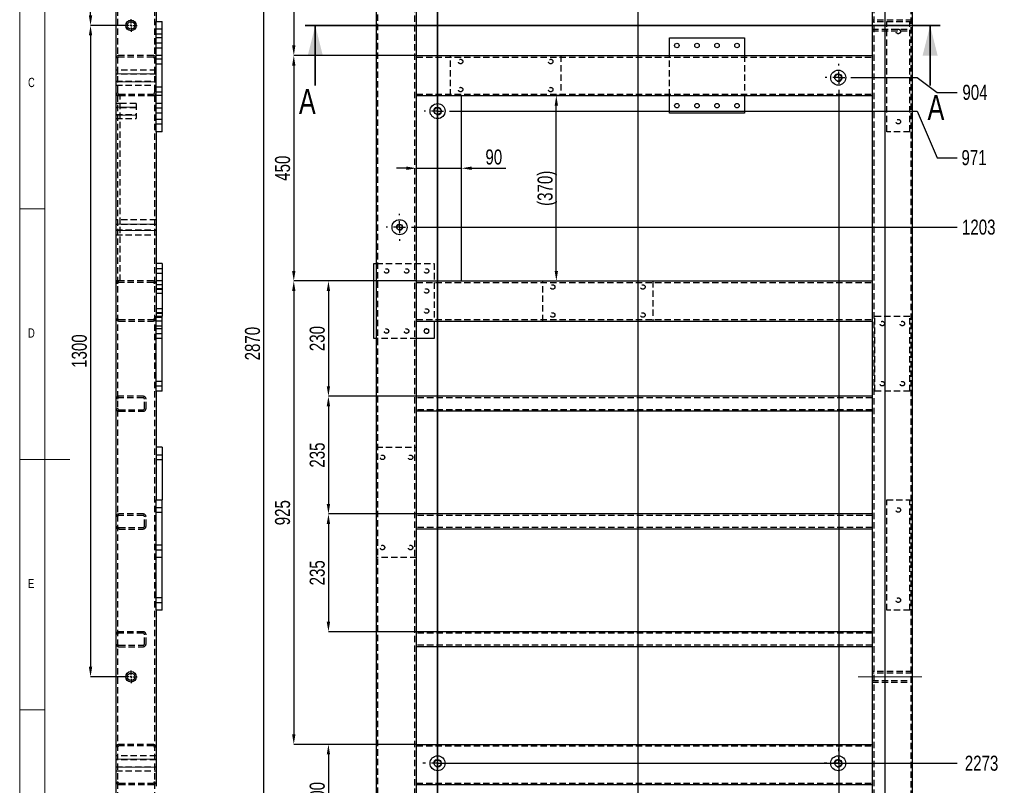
# Model space of a CAD drawing. Header units: millimetres. Extents: x 5 to 589, y 5 to 415.
# Tile 6 of 18: x 5 to 202, y 145 to 298. Entities that reach past the tile are written whole.
import ezdxf

# ---------------------------------------------------------------- set-up
doc = ezdxf.new("R2010")
doc.units = ezdxf.units.MM
doc.header["$PDSIZE"] = -1
doc.linetypes.add('CENTERX2', pattern=[20.32, 12.7, -2.54, 2.54, -2.54])
doc.linetypes.add('HIDDEN', pattern=[1.905, 1.27, -0.635])
for name, color, linetype in [('COTES', 1, 'Continuous'), ('NOTES', 6, 'Continuous'), ('TRAIT-FINS', 9, 'Continuous'), ('TRAIT-MIXTES', 3, 'CENTERX2'), ('TRAIT-TIRET', 2, 'HIDDEN')]:
    doc.layers.add(name, color=color, linetype=linetype)
doc.layers.add('TRAIT-FORT', color=4, linetype='Continuous', lineweight=25)
doc.styles.add('SLDTEXTSTYLE0', font='TXT', dxfattribs={"width": 0.75})
doc.dimstyles.new('SLDDIMSTYLE1', dxfattribs={"dimtxt": 3, "dimasz": 2, "dimexe": 0, "dimexo": 0.0625, "dimgap": 0.75, "dimtad": 0, "dimtih": 1, "dimtoh": 1, "dimdec": 0, "dimlfac": 10, "dimrnd": 1e-09, "dimzin": 12, "dimdsep": 46, "dimtxsty": 'SLDTEXTSTYLE0', "dimsah": 1, "dimcen": 0.09, "dimadec": 0, "dimazin": 3, "dimtfac": 1, "dimtdec": 0, "dimtofl": 0, "dimtmove": 0, "dimatfit": 3, "dimfxl": 1, "dimfrac": 2, "dimtolj": 1, "dimtzin": 12, "dimarcsym": 0})
doc.dimstyles.new('SLDDIMSTYLE2', dxfattribs={"dimtxt": 3, "dimasz": 2, "dimexe": 0, "dimexo": 0.0625, "dimgap": 0.75, "dimtad": 1, "dimdec": 0, "dimlfac": 10, "dimrnd": 1e-09, "dimzin": 12, "dimdsep": 46, "dimtxsty": 'SLDTEXTSTYLE0', "dimsah": 1, "dimcen": 0.09, "dimadec": 0, "dimazin": 3, "dimtfac": 1, "dimtdec": 0, "dimtofl": 0, "dimtmove": 0, "dimatfit": 3, "dimfxl": 1, "dimfrac": 2, "dimtolj": 1, "dimtzin": 12, "dimarcsym": 0})
doc.dimstyles.new('SLDDIMSTYLE3', dxfattribs={"dimtxt": 3, "dimasz": 2, "dimexe": 0, "dimexo": 0.0625, "dimgap": 0.75, "dimtad": 1, "dimdec": 0, "dimlfac": 10, "dimrnd": 1e-09, "dimzin": 12, "dimdsep": 46, "dimtxsty": 'SLDTEXTSTYLE0', "dimsah": 1, "dimcen": 0.09, "dimadec": 0, "dimazin": 3, "dimtfac": 1, "dimtdec": 0, "dimtmove": 0, "dimatfit": 0, "dimfxl": 1, "dimfrac": 2, "dimtolj": 1, "dimtzin": 12, "dimarcsym": 0})

# ---------------------------------------------------------------- blocks, each defined once
blk = doc.blocks.new('_D_3')
at = {"layer": 'COTES', "color": 0, "lineweight": -2, "transparency": 16777216}
for p, q in [((171.39, 286.2), (184.19, 286.2)), ((184.19, 286.2), (188.19, 283.25)), ((188.19, 283.25), (192.19, 283.25))]:
    blk.add_line(p, q, dxfattribs=at)
at = {"layer": 'Defpoints', "color": 0, "transparency": 16777216}
for p in [(183.23, 376.62), (171.32, 286.2), (192.19, 283.25)]:
    blk.add_point(p, dxfattribs=at)
at = {"layer": 'COTES', "color": 0, "transparency": 16777216, "insert": (195.75, 283.25), "char_height": 3, "attachment_point": 5, "style": 'SLDTEXTSTYLE0'}
blk.add_mtext('\\A1;904', dxfattribs=at)
blk = doc.blocks.new('_D_4')
at = {"layer": 'COTES', "color": 0, "lineweight": -2, "transparency": 16777216}
for p, q in [((91.21, 279.53), (184.19, 279.53)), ((184.19, 279.53), (188.19, 270.22)), ((188.19, 270.22), (192.19, 270.22))]:
    blk.add_line(p, q, dxfattribs=at)
at = {"layer": 'Defpoints', "color": 0, "transparency": 16777216}
for p in [(183.23, 376.62), (91.14, 279.53), (192.19, 270.22)]:
    blk.add_point(p, dxfattribs=at)
at = {"layer": 'COTES', "color": 0, "transparency": 16777216, "insert": (195.56, 270.22), "char_height": 3, "attachment_point": 5, "style": 'SLDTEXTSTYLE0'}
blk.add_mtext('\\A1;971', dxfattribs=at)
blk = doc.blocks.new('_D_5')
at = {"layer": 'COTES', "color": 0, "lineweight": -2, "transparency": 16777216}
blk.add_line((83.62, 256.35), (192.19, 256.35), dxfattribs=at)
at = {"layer": 'Defpoints', "color": 0, "transparency": 16777216}
for p in [(183.23, 376.62), (83.55, 256.35), (192.19, 256.35)]:
    blk.add_point(p, dxfattribs=at)
at = {"layer": 'COTES', "color": 0, "transparency": 16777216, "insert": (196.5, 256.35), "char_height": 3, "attachment_point": 5, "style": 'SLDTEXTSTYLE0'}
blk.add_mtext('\\A1;1203', dxfattribs=at)
blk = doc.blocks.new('_D_6')
at = {"layer": 'COTES', "color": 0, "lineweight": -2, "transparency": 16777216}
blk.add_line((88.51, 149.36), (192.19, 149.36), dxfattribs=at)
at = {"layer": 'Defpoints', "color": 0, "transparency": 16777216}
for p in [(183.23, 376.62), (88.44, 149.36), (192.19, 149.36)]:
    blk.add_point(p, dxfattribs=at)
at = {"layer": 'COTES', "color": 0, "transparency": 16777216, "insert": (197.06, 149.36), "char_height": 3, "attachment_point": 5, "style": 'SLDTEXTSTYLE0'}
blk.add_mtext('\\A1;2273', dxfattribs=at)
blk = doc.blocks.new('_D_7')
at = {"layer": 'COTES', "color": 0, "lineweight": -2, "transparency": 16777216}
blk.add_line((88.74, 112.55), (192.19, 112.55), dxfattribs=at)
at = {"layer": 'Defpoints', "color": 0, "transparency": 16777216}
for p in [(183.23, 376.62), (88.68, 112.55), (192.19, 112.55)]:
    blk.add_point(p, dxfattribs=at)
at = {"layer": 'COTES', "color": 0, "transparency": 16777216, "insert": (196.69, 112.55), "char_height": 3, "attachment_point": 5, "style": 'SLDTEXTSTYLE0'}
blk.add_mtext('\\A1;2641', dxfattribs=at)
blk = doc.blocks.new('_D_8')
at = {"layer": 'COTES', "color": 0, "lineweight": -2, "transparency": 16777216}
blk.add_line((95.22, 107.22), (192.19, 107.22), dxfattribs=at)
at = {"layer": 'Defpoints', "color": 0, "transparency": 16777216}
for p in [(183.23, 376.62), (95.16, 107.22), (192.19, 107.22)]:
    blk.add_point(p, dxfattribs=at)
at = {"layer": 'COTES', "color": 0, "transparency": 16777216, "insert": (197.06, 107.22), "char_height": 3, "attachment_point": 5, "style": 'SLDTEXTSTYLE0'}
blk.add_mtext('\\A1;2694', dxfattribs=at)
blk = doc.blocks.new('_D_9')
at = {"layer": 'COTES', "color": 0, "lineweight": -2, "transparency": 16777216}
blk.add_line((183.29, 89.62), (192.19, 89.62), dxfattribs=at)
at = {"layer": 'Defpoints', "color": 0, "transparency": 16777216}
for p in [(183.23, 376.62), (183.23, 89.62), (192.19, 89.62)]:
    blk.add_point(p, dxfattribs=at)
at = {"layer": 'COTES', "color": 0, "transparency": 16777216, "insert": (196.87, 89.62), "char_height": 3, "attachment_point": 5, "style": 'SLDTEXTSTYLE0'}
blk.add_mtext('\\A1;2870', dxfattribs=at)
blk = doc.blocks.new('_D_12')
at = {"layer": 'COTES', "color": 0, "lineweight": -2, "transparency": 16777216}
for p, q in [((88.44, 276.76), (88.44, 89.71)), ((88.44, 89.71), (92.4, 85.71)), ((92.4, 85.71), (92.4, 81.71))]:
    blk.add_line(p, q, dxfattribs=at)
at = {"layer": 'Defpoints', "color": 0, "transparency": 16777216}
for p in [(88.44, 276.83), (76.23, 89.62), (92.4, 81.71)]:
    blk.add_point(p, dxfattribs=at)
at = {"layer": 'COTES', "color": 0, "transparency": 16777216, "insert": (92.4, 78.34), "char_height": 3, "attachment_point": 5, "rotation": 90, "style": 'SLDTEXTSTYLE0'}
blk.add_mtext('\\A1;122', dxfattribs=at)
blk = doc.blocks.new('_D_14')
at = {"layer": 'COTES', "color": 0, "lineweight": -2, "transparency": 16777216}
for p, q in [((128.43, 353.92), (128.43, 89.71)), ((128.43, 89.71), (133.99, 85.71)), ((133.99, 85.71), (133.99, 81.71))]:
    blk.add_line(p, q, dxfattribs=at)
at = {"layer": 'Defpoints', "color": 0, "transparency": 16777216}
for p in [(128.43, 353.98), (76.23, 89.62), (133.99, 81.71)]:
    blk.add_point(p, dxfattribs=at)
at = {"layer": 'COTES', "color": 0, "transparency": 16777216, "insert": (133.99, 77.96), "char_height": 3, "attachment_point": 5, "rotation": 90, "style": 'SLDTEXTSTYLE0'}
blk.add_mtext('\\A1;522', dxfattribs=at)
blk = doc.blocks.new('_D_15')
at = {"layer": 'COTES', "color": 0, "lineweight": -2, "transparency": 16777216}
blk.add_line((168.57, 283.38), (168.57, 81.71), dxfattribs=at)
at = {"layer": 'Defpoints', "color": 0, "transparency": 16777216}
for p in [(168.57, 283.45), (76.23, 89.62), (168.57, 81.71)]:
    blk.add_point(p, dxfattribs=at)
at = {"layer": 'COTES', "color": 0, "transparency": 16777216, "insert": (168.57, 77.96), "char_height": 3, "attachment_point": 5, "rotation": 90, "style": 'SLDTEXTSTYLE0'}
blk.add_mtext('\\A1;923', dxfattribs=at)
blk = doc.blocks.new('_D_16')
at = {"layer": 'COTES', "color": 0, "lineweight": -2, "transparency": 16777216}
blk.add_line((177.75, 350.18), (177.75, 81.71), dxfattribs=at)
at = {"layer": 'Defpoints', "color": 0, "transparency": 16777216}
for p in [(177.75, 350.24), (76.23, 89.62), (177.75, 81.71)]:
    blk.add_point(p, dxfattribs=at)
at = {"layer": 'COTES', "color": 0, "transparency": 16777216, "insert": (177.75, 77.77), "char_height": 3, "attachment_point": 5, "rotation": 90, "style": 'SLDTEXTSTYLE0'}
blk.add_mtext('\\A1;1015', dxfattribs=at)
blk = doc.blocks.new('_D_20')
at = {"layer": 'COTES', "color": 0, "lineweight": -2, "transparency": 16777216}
for p, q in [((76.17, 376.62), (53.73, 376.62)), ((53.73, 91.62), (53.73, 374.62)), ((76.17, 89.62), (53.73, 89.62))]:
    blk.add_line(p, q, dxfattribs=at)
at = {"layer": 'COTES', "color": 0, "transparency": 16777216}
for points in [[(53.4, 374.62), (54.06, 374.62), (53.73, 376.62)], [(53.4, 91.62), (54.06, 91.62), (53.73, 89.62)]]:
    blk.add_solid(points, dxfattribs=at)
at = {"layer": 'Defpoints', "color": 0, "transparency": 16777216}
for p in [(53.73, 376.62), (76.23, 376.62), (76.23, 89.62)]:
    blk.add_point(p, dxfattribs=at)
at = {"layer": 'COTES', "color": 0, "transparency": 16777216, "insert": (49.98, 233.12), "char_height": 3, "attachment_point": 2, "rotation": 90, "style": 'SLDTEXTSTYLE0'}
blk.add_mtext('\\A1;2870', dxfattribs=at)
blk = doc.blocks.new('_D_21')
at = {"layer": 'COTES', "color": 0, "lineweight": -2, "transparency": 16777216}
for p, q in [((76.17, 376.62), (59.73, 376.62)), ((59.73, 374.62), (59.73, 292.62)), ((84.17, 290.62), (59.73, 290.62))]:
    blk.add_line(p, q, dxfattribs=at)
at = {"layer": 'COTES', "color": 0, "transparency": 16777216}
for points in [[(59.4, 374.62), (60.06, 374.62), (59.73, 376.62)], [(59.4, 292.62), (60.06, 292.62), (59.73, 290.62)]]:
    blk.add_solid(points, dxfattribs=at)
at = {"layer": 'Defpoints', "color": 0, "transparency": 16777216}
for p in [(76.23, 376.62), (59.73, 290.62), (84.23, 290.62)]:
    blk.add_point(p, dxfattribs=at)
at = {"layer": 'COTES', "color": 0, "transparency": 16777216, "insert": (55.98, 333.62), "char_height": 3, "attachment_point": 2, "rotation": 90, "style": 'SLDTEXTSTYLE0'}
blk.add_mtext('\\A1;860', dxfattribs=at)
blk = doc.blocks.new('_D_25')
at = {"layer": 'COTES', "color": 0, "lineweight": -2, "transparency": 16777216}
for p, q in [((84.17, 222.62), (66.65, 222.62)), ((66.65, 220.62), (66.65, 201.12)), ((84.17, 199.12), (66.65, 199.12))]:
    blk.add_line(p, q, dxfattribs=at)
at = {"layer": 'COTES', "color": 0, "transparency": 16777216}
for points in [[(66.31, 220.62), (66.98, 220.62), (66.65, 222.62)], [(66.31, 201.12), (66.98, 201.12), (66.65, 199.12)]]:
    blk.add_solid(points, dxfattribs=at)
at = {"layer": 'Defpoints', "color": 0, "transparency": 16777216}
for p in [(84.23, 222.62), (66.65, 199.12), (84.23, 199.12)]:
    blk.add_point(p, dxfattribs=at)
at = {"layer": 'COTES', "color": 0, "transparency": 16777216, "insert": (62.9, 210.87), "char_height": 3, "attachment_point": 2, "rotation": 90, "style": 'SLDTEXTSTYLE0'}
blk.add_mtext('\\A1;235', dxfattribs=at)
blk = doc.blocks.new('_D_26')
at = {"layer": 'COTES', "color": 0, "lineweight": -2, "transparency": 16777216}
for p, q in [((84.17, 153.12), (66.65, 153.12)), ((66.65, 151.12), (66.65, 135.12)), ((84.17, 133.12), (66.65, 133.12))]:
    blk.add_line(p, q, dxfattribs=at)
at = {"layer": 'COTES', "color": 0, "transparency": 16777216}
for points in [[(66.31, 151.12), (66.98, 151.12), (66.65, 153.12)], [(66.31, 135.12), (66.98, 135.12), (66.65, 133.12)]]:
    blk.add_solid(points, dxfattribs=at)
at = {"layer": 'Defpoints', "color": 0, "transparency": 16777216}
for p in [(84.23, 153.12), (66.65, 133.12), (84.23, 133.12)]:
    blk.add_point(p, dxfattribs=at)
at = {"layer": 'COTES', "color": 0, "transparency": 16777216, "insert": (62.9, 143.12), "char_height": 3, "attachment_point": 2, "rotation": 90, "style": 'SLDTEXTSTYLE0'}
blk.add_mtext('\\A1;200', dxfattribs=at)
blk = doc.blocks.new('_D_30')
at = {"layer": 'COTES', "color": 0, "lineweight": -2, "transparency": 16777216}
for p, q in [((112.97, 282.62), (112.15, 282.62)), ((112.15, 247.62), (112.15, 280.62)), ((93.29, 245.62), (112.15, 245.62))]:
    blk.add_line(p, q, dxfattribs=at)
at = {"layer": 'COTES', "color": 0, "transparency": 16777216}
for points in [[(111.82, 280.62), (112.49, 280.62), (112.15, 282.62)], [(111.82, 247.62), (112.49, 247.62), (112.15, 245.62)]]:
    blk.add_solid(points, dxfattribs=at)
at = {"layer": 'Defpoints', "color": 0, "transparency": 16777216}
for p in [(112.15, 282.62), (113.03, 282.62), (93.23, 245.62)]:
    blk.add_point(p, dxfattribs=at)
at = {"layer": 'COTES', "color": 0, "transparency": 16777216, "insert": (108.4, 264.12), "char_height": 3, "attachment_point": 2, "rotation": 90, "style": 'SLDTEXTSTYLE0'}
blk.add_mtext('\\A1;(370)', dxfattribs=at)
blk = doc.blocks.new('_D_33')
at = {"layer": 'COTES', "color": 0, "lineweight": -2, "transparency": 16777216}
for p, q in [((82.23, 268.12), (80.23, 268.12)), ((84.23, 245.68), (84.23, 268.12)), ((84.23, 268.12), (93.23, 268.12)), ((93.23, 245.68), (93.23, 268.12)), ((95.23, 268.12), (102.1, 268.12))]:
    blk.add_line(p, q, dxfattribs=at)
at = {"layer": 'COTES', "color": 0, "transparency": 16777216}
for points in [[(82.23, 268.45), (82.23, 267.78), (84.23, 268.12)], [(95.23, 268.45), (95.23, 267.78), (93.23, 268.12)]]:
    blk.add_solid(points, dxfattribs=at)
at = {"layer": 'Defpoints', "color": 0, "transparency": 16777216}
for p in [(93.23, 268.12), (84.23, 245.62), (93.23, 245.62)]:
    blk.add_point(p, dxfattribs=at)
at = {"layer": 'COTES', "color": 0, "transparency": 16777216, "insert": (99.67, 271.87), "char_height": 3, "attachment_point": 2, "style": 'SLDTEXTSTYLE0'}
blk.add_mtext('\\A1;90', dxfattribs=at)
blk = doc.blocks.new('_D_35')
at = {"layer": 'COTES', "color": 0, "lineweight": -2, "transparency": 16777216}
for p, q in [((84.17, 290.62), (59.73, 290.62)), ((59.73, 288.62), (59.73, 247.62)), ((84.17, 245.62), (59.73, 245.62))]:
    blk.add_line(p, q, dxfattribs=at)
at = {"layer": 'COTES', "color": 0, "transparency": 16777216}
for points in [[(59.4, 288.62), (60.06, 288.62), (59.73, 290.62)], [(59.4, 247.62), (60.06, 247.62), (59.73, 245.62)]]:
    blk.add_solid(points, dxfattribs=at)
at = {"layer": 'Defpoints', "color": 0, "transparency": 16777216}
for p in [(84.23, 290.62), (59.73, 245.62), (84.23, 245.62)]:
    blk.add_point(p, dxfattribs=at)
at = {"layer": 'COTES', "color": 0, "transparency": 16777216, "insert": (55.98, 268.12), "char_height": 3, "attachment_point": 2, "rotation": 90, "style": 'SLDTEXTSTYLE0'}
blk.add_mtext('\\A1;450', dxfattribs=at)
blk = doc.blocks.new('_D_36')
at = {"layer": 'COTES', "color": 0, "lineweight": -2, "transparency": 16777216}
for p, q in [((84.17, 245.62), (59.73, 245.62)), ((59.73, 243.62), (59.73, 155.12)), ((84.17, 153.12), (59.73, 153.12))]:
    blk.add_line(p, q, dxfattribs=at)
at = {"layer": 'COTES', "color": 0, "transparency": 16777216}
for points in [[(59.4, 243.62), (60.06, 243.62), (59.73, 245.62)], [(59.4, 155.12), (60.06, 155.12), (59.73, 153.12)]]:
    blk.add_solid(points, dxfattribs=at)
at = {"layer": 'Defpoints', "color": 0, "transparency": 16777216}
for p in [(84.23, 245.62), (59.73, 153.12), (84.23, 153.12)]:
    blk.add_point(p, dxfattribs=at)
at = {"layer": 'COTES', "color": 0, "transparency": 16777216, "insert": (55.98, 199.37), "char_height": 3, "attachment_point": 2, "rotation": 90, "style": 'SLDTEXTSTYLE0'}
blk.add_mtext('\\A1;925', dxfattribs=at)
blk = doc.blocks.new('_D_37')
at = {"layer": 'COTES', "color": 0, "lineweight": -2, "transparency": 16777216}
for p, q in [((84.17, 245.62), (66.65, 245.62)), ((66.65, 243.62), (66.65, 224.62)), ((84.17, 222.62), (66.65, 222.62))]:
    blk.add_line(p, q, dxfattribs=at)
at = {"layer": 'COTES', "color": 0, "transparency": 16777216}
for points in [[(66.31, 243.62), (66.98, 243.62), (66.65, 245.62)], [(66.31, 224.62), (66.98, 224.62), (66.65, 222.62)]]:
    blk.add_solid(points, dxfattribs=at)
at = {"layer": 'Defpoints', "color": 0, "transparency": 16777216}
for p in [(84.23, 245.62), (66.65, 222.62), (84.23, 222.62)]:
    blk.add_point(p, dxfattribs=at)
at = {"layer": 'COTES', "color": 0, "transparency": 16777216, "insert": (62.9, 234.12), "char_height": 3, "attachment_point": 2, "rotation": 90, "style": 'SLDTEXTSTYLE0'}
blk.add_mtext('\\A1;230', dxfattribs=at)
blk = doc.blocks.new('_D_38')
at = {"layer": 'COTES', "color": 0, "lineweight": -2, "transparency": 16777216}
for p, q in [((84.17, 199.12), (66.65, 199.12)), ((66.65, 197.12), (66.65, 177.62)), ((84.17, 175.62), (66.65, 175.62))]:
    blk.add_line(p, q, dxfattribs=at)
at = {"layer": 'COTES', "color": 0, "transparency": 16777216}
for points in [[(66.31, 197.12), (66.98, 197.12), (66.65, 199.12)], [(66.31, 177.62), (66.98, 177.62), (66.65, 175.62)]]:
    blk.add_solid(points, dxfattribs=at)
at = {"layer": 'Defpoints', "color": 0, "transparency": 16777216}
for p in [(84.23, 199.12), (66.65, 175.62), (84.23, 175.62)]:
    blk.add_point(p, dxfattribs=at)
at = {"layer": 'COTES', "color": 0, "transparency": 16777216, "insert": (62.9, 187.37), "char_height": 3, "attachment_point": 2, "rotation": 90, "style": 'SLDTEXTSTYLE0'}
blk.add_mtext('\\A1;235', dxfattribs=at)
blk = doc.blocks.new('SW_CENTERMARKSYMBOL_2')
at = {"layer": 'TRAIT-MIXTES', "color": 0}
for p, q in [((0, 2.4), (0, 2.75)), ((-2.4, 0), (-2.75, 0)), ((0, 0), (-1.2, 0)), ((0, 0), (0, 1.2)), ((0, 0), (0, -1.2)), ((0, 0), (1.2, 0)), ((2.4, 0), (2.75, 0)), ((0, -2.4), (0, -2.75))]:
    blk.add_line(p, q, dxfattribs=at)
blk = doc.blocks.new('SW_CENTERMARKSYMBOL_3')
at = {"layer": 'TRAIT-MIXTES', "color": 0}
for p, q in [((0, 2.4), (0, 2.7)), ((-2.4, 0), (-2.7, 0)), ((0, 0), (-1.2, 0)), ((0, 0), (0, 1.2)), ((0, 0), (0, -1.2)), ((0, 0), (1.2, 0)), ((2.4, 0), (2.7, 0)), ((0, -2.4), (0, -2.7))]:
    blk.add_line(p, q, dxfattribs=at)
blk = doc.blocks.new('SW_CENTERMARKSYMBOL_4')
at = {"layer": 'TRAIT-MIXTES', "color": 0}
for p, q in [((0, 2.4), (0, 2.95)), ((-2.4, 0), (-2.95, 0)), ((0, 0), (-1.2, 0)), ((0, 0), (0, 1.2)), ((0, 0), (0, -1.2)), ((0, 0), (1.2, 0)), ((2.4, 0), (2.95, 0)), ((0, -2.4), (0, -2.95))]:
    blk.add_line(p, q, dxfattribs=at)
blk = doc.blocks.new('SW_CENTERMARKSYMBOL_5')
at = {"layer": 'TRAIT-MIXTES', "color": 0}
for p, q in [((0, 2.4), (0, 2.95)), ((-2.4, 0), (-2.95, 0)), ((0, 0), (-1.2, 0)), ((0, 0), (0, 1.2)), ((0, 0), (0, -1.2)), ((0, 0), (1.2, 0)), ((2.4, 0), (2.95, 0)), ((0, -2.4), (0, -2.95))]:
    blk.add_line(p, q, dxfattribs=at)
blk = doc.blocks.new('SW_CENTERMARKSYMBOL_8')
at = {"layer": 'TRAIT-MIXTES', "color": 0}
for p, q in [((0, 2.4), (0, 2.7)), ((-2.4, 0), (-2.7, 0)), ((0, 0), (-1.2, 0)), ((0, 0), (0, 1.2)), ((0, 0), (0, -1.2)), ((0, 0), (1.2, 0)), ((2.4, 0), (2.7, 0)), ((0, -2.4), (0, -2.7))]:
    blk.add_line(p, q, dxfattribs=at)
blk = doc.blocks.new('_D_39')
at = {"layer": 'COTES', "color": 0, "lineweight": -2, "transparency": 16777216}
for p, q in [((24.77, 376.62), (19.14, 376.62)), ((19.14, 298.62), (19.14, 374.62)), ((25.92, 296.62), (19.14, 296.62))]:
    blk.add_line(p, q, dxfattribs=at)
at = {"layer": 'COTES', "color": 0, "transparency": 16777216}
for points in [[(18.81, 374.62), (19.48, 374.62), (19.14, 376.62)], [(18.81, 298.62), (19.48, 298.62), (19.14, 296.62)]]:
    blk.add_solid(points, dxfattribs=at)
at = {"layer": 'Defpoints', "color": 0, "transparency": 16777216}
for p in [(19.14, 376.62), (24.83, 376.62), (25.98, 296.62)]:
    blk.add_point(p, dxfattribs=at)
at = {"layer": 'COTES', "color": 0, "transparency": 16777216, "insert": (15.39, 336.62), "char_height": 3, "attachment_point": 2, "rotation": 90, "style": 'SLDTEXTSTYLE0'}
blk.add_mtext('\\A1;800', dxfattribs=at)
blk = doc.blocks.new('_D_41')
at = {"layer": 'COTES', "color": 0, "lineweight": -2, "transparency": 16777216}
for p, q in [((25.92, 296.62), (19.14, 296.62)), ((19.14, 294.62), (19.14, 168.62)), ((25.92, 166.62), (19.14, 166.62))]:
    blk.add_line(p, q, dxfattribs=at)
at = {"layer": 'COTES', "color": 0, "transparency": 16777216}
for points in [[(18.81, 294.62), (19.48, 294.62), (19.14, 296.62)], [(18.81, 168.62), (19.48, 168.62), (19.14, 166.62)]]:
    blk.add_solid(points, dxfattribs=at)
at = {"layer": 'Defpoints', "color": 0, "transparency": 16777216}
for p in [(25.98, 296.62), (19.14, 166.62), (25.98, 166.62)]:
    blk.add_point(p, dxfattribs=at)
at = {"layer": 'COTES', "color": 0, "transparency": 16777216, "insert": (15.39, 231.62), "char_height": 3, "attachment_point": 2, "rotation": 90, "style": 'SLDTEXTSTYLE0'}
blk.add_mtext('\\A1;1300', dxfattribs=at)
blk = doc.blocks.new('SW_CENTERMARKSYMBOL_9')
at = {"layer": 'TRAIT-MIXTES', "color": 0}
for p, q in [((-0.4, 0), (-1.25, 0)), ((0, 0), (-0.2, 0)), ((0, 0.4), (0, 1.25)), ((0, 0), (0, 0.2)), ((0, 0), (0, -0.2)), ((0, 0), (0.2, 0)), ((0.4, 0), (1.25, 0)), ((0, -0.4), (0, -1.25))]:
    blk.add_line(p, q, dxfattribs=at)
blk = doc.blocks.new('SW_CENTERMARKSYMBOL_10')
at = {"layer": 'TRAIT-MIXTES', "color": 0}
for p, q in [((-0.4, 0), (-1.25, 0)), ((0, 0), (-0.2, 0)), ((0, 0.4), (0, 1.25)), ((0, 0), (0, 0.2)), ((0, 0), (0, -0.2)), ((0, 0), (0.2, 0)), ((0.4, 0), (1.25, 0)), ((0, -0.4), (0, -1.25))]:
    blk.add_line(p, q, dxfattribs=at)

msp = doc.modelspace()

# ---------------------------------------------------------------- linework, layer by layer
at = {"lineweight": 18}
for p, q in [((5, 415), (5, 5)), ((10, 410), (10, 10)), ((10, 260), (5, 260)), ((5, 210), (15, 210)), ((10, 160), (5, 160))]:
    msp.add_line(p, q, dxfattribs=at)
at = {"lineweight": 35}
for p, q in [((88.44, 393.35), (88.44, 67.59)), ((188.79, 296.62), (62.02, 296.62)), ((64.02, 284.62), (64.02, 296.62)), ((186.79, 284.62), (186.79, 296.62))]:
    msp.add_line(p, q, dxfattribs=at)
for points in [[(64.02, 296.62), (62.52, 290.62), (65.52, 290.62)], [(186.79, 296.62), (185.29, 290.62), (188.29, 290.62)]]:
    msp.add_solid(points, dxfattribs=at)
at = {"layer": 'TRAIT-FINS', "lineweight": 18}
for p, q in [((24.23, 286.99), (32.23, 286.99)), ((24.23, 285.4), (32.23, 285.4)), ((24.23, 280.32), (28.23, 280.32)), ((24.23, 278.73), (28.23, 278.73)), ((24.23, 256.98), (32.23, 256.98)), ((24.23, 255.71), (32.23, 255.71)), ((33.43, 248.12), (32.23, 248.12)), ((33.43, 248.12), (32.23, 248.12)), ((33.43, 248.12), (32.23, 248.12)), ((33.43, 247.12), (32.23, 247.12)), ((33.43, 247.12), (32.23, 247.12)), ((33.43, 247.12), (32.23, 247.12)), ((33.43, 244.12), (32.23, 244.12)), ((33.43, 243.12), (32.23, 243.12)), ((33.43, 240.12), (32.23, 240.12)), ((33.43, 239.12), (32.23, 239.12)), ((33.43, 236.12), (32.23, 236.12)), ((33.43, 236.12), (32.23, 236.12)), ((33.43, 236.12), (32.23, 236.12)), ((33.43, 235.12), (32.23, 235.12)), ((33.43, 235.12), (32.23, 235.12)), ((33.43, 235.12), (32.23, 235.12)), ((24.23, 150.15), (32.23, 150.15)), ((24.23, 150.15), (32.23, 150.15)), ((24.23, 148.56), (32.23, 148.56)), ((24.23, 148.56), (32.23, 148.56))]:
    msp.add_line(p, q, dxfattribs=at)
for centre, radius in [((168.44, 286.2), 0.794), ((88.44, 279.53), 0.794), ((80.85, 256.35), 0.635), ((86.23, 235.62), 0.5), ((88.44, 149.36), 0.794), ((168.44, 149.36), 0.794)]:
    msp.add_arc(centre, radius, 255, 195, dxfattribs=at)
at = {"layer": 'TRAIT-FORT', "lineweight": 25}
for p, q in [((24.23, 376.02), (24.23, 90.22)), ((76.23, 89.62), (76.23, 376.62)), ((183.23, 376.62), (183.23, 89.62)), ((32.23, 319.12), (32.23, 297.42)), ((84.23, 290.62), (84.23, 308.12)), ((175.23, 308.12), (175.23, 290.62)), ((32.23, 275.42), (32.23, 297.42)), ((32.23, 297.42), (33.43, 297.42)), ((33.43, 275.42), (33.43, 297.42)), ((134.73, 290.62), (134.73, 294.12)), ((134.73, 294.12), (149.73, 294.12)), ((149.73, 294.12), (149.73, 290.62)), ((84.23, 290.62), (175.23, 290.62)), ((84.23, 290.02), (84.23, 290.62)), ((84.23, 283.22), (84.23, 290.02)), ((175.23, 290.62), (175.23, 290.02)), ((175.23, 290.02), (175.23, 283.22)), ((84.23, 282.62), (84.23, 283.22)), ((175.23, 283.22), (175.23, 282.62)), ((84.23, 245.62), (84.23, 282.62)), ((84.23, 282.62), (93.23, 282.62)), ((93.23, 282.62), (175.23, 282.62)), ((93.23, 245.62), (93.23, 282.62)), ((134.73, 279.12), (134.73, 282.62)), ((149.73, 282.62), (149.73, 279.12)), ((175.23, 282.62), (175.23, 245.62)), ((149.73, 279.12), (134.73, 279.12)), ((33.43, 275.42), (32.23, 275.42)), ((32.23, 275.42), (32.23, 238.62)), ((33.43, 249.12), (32.23, 249.12)), ((33.43, 249.12), (33.43, 245.62)), ((75.73, 234.12), (75.73, 249.12)), ((75.73, 249.12), (76.23, 249.12)), ((33.43, 245.62), (32.23, 245.62)), ((33.43, 245.62), (33.43, 238.62)), ((84.23, 245.62), (93.23, 245.62)), ((84.23, 245.02), (84.23, 245.62)), ((84.23, 238.22), (84.23, 245.02)), ((93.23, 245.62), (175.23, 245.62)), ((175.23, 245.62), (175.23, 245.02)), ((175.23, 245.02), (175.23, 238.22)), ((32.23, 238.62), (33.43, 238.62)), ((32.23, 223.62), (32.23, 238.62)), ((33.43, 223.62), (33.43, 238.62)), ((84.23, 237.62), (84.23, 238.22)), ((175.23, 238.22), (175.23, 237.62)), ((84.23, 237.62), (175.23, 237.62)), ((84.23, 222.62), (84.23, 237.62)), ((87.73, 237.62), (87.73, 234.12)), ((175.23, 237.62), (175.23, 222.62)), ((76.23, 234.12), (75.73, 234.12)), ((87.73, 234.12), (84.23, 234.12)), ((33.43, 223.62), (32.23, 223.62)), ((32.23, 223.62), (32.23, 201.92)), ((175.23, 222.62), (84.23, 222.62)), ((84.23, 222.02), (84.23, 222.62)), ((175.23, 222.62), (175.23, 222.02)), ((84.23, 220.22), (84.23, 222.02)), ((84.23, 219.62), (84.23, 220.22)), ((175.23, 222.02), (175.23, 220.22)), ((175.23, 220.22), (175.23, 219.62)), ((175.23, 219.62), (84.23, 219.62)), ((84.23, 199.12), (84.23, 219.62)), ((175.23, 219.62), (175.23, 199.12)), ((33.43, 212.42), (32.23, 212.42)), ((33.43, 212.42), (33.43, 201.92)), ((32.23, 179.92), (32.23, 201.92)), ((32.23, 201.92), (33.43, 201.92)), ((33.43, 179.92), (33.43, 201.92)), ((175.23, 199.12), (84.23, 199.12)), ((84.23, 198.52), (84.23, 199.12)), ((175.23, 199.12), (175.23, 198.52)), ((84.23, 196.72), (84.23, 198.52)), ((84.23, 196.12), (84.23, 196.72)), ((175.23, 198.52), (175.23, 196.72)), ((175.23, 196.72), (175.23, 196.12)), ((175.23, 196.12), (84.23, 196.12)), ((84.23, 175.62), (84.23, 196.12)), ((175.23, 196.12), (175.23, 175.62)), ((33.43, 179.92), (32.23, 179.92)), ((32.23, 179.92), (32.23, 144.82)), ((175.23, 175.62), (84.23, 175.62)), ((84.23, 175.02), (84.23, 175.62)), ((84.23, 173.22), (84.23, 175.02)), ((175.23, 175.62), (175.23, 175.02)), ((175.23, 175.02), (175.23, 173.22)), ((84.23, 172.62), (84.23, 173.22)), ((175.23, 173.22), (175.23, 172.62)), ((175.23, 172.62), (84.23, 172.62)), ((84.23, 153.12), (84.23, 172.62)), ((175.23, 172.62), (175.23, 153.12)), ((84.23, 153.12), (175.23, 153.12)), ((84.23, 152.52), (84.23, 153.12)), ((84.23, 145.72), (84.23, 152.52)), ((175.23, 153.12), (175.23, 152.52)), ((175.23, 152.52), (175.23, 145.72)), ((84.23, 145.12), (84.23, 145.72)), ((175.23, 145.72), (175.23, 145.12)), ((84.23, 145.12), (175.23, 145.12)), ((84.23, 133.12), (84.23, 145.12)), ((175.23, 145.12), (175.23, 133.12))]:
    msp.add_line(p, q, dxfattribs=at)
for centre, radius in [((27.23, 296.62), 1.05), ((27.23, 296.62), 0.75), ((136.23, 292.62), 0.45), ((140.23, 292.62), 0.45), ((144.23, 292.62), 0.45), ((148.23, 292.62), 0.45), ((168.44, 286.2), 1.5), ((168.44, 286.2), 0.675), ((88.44, 279.53), 1.5), ((88.44, 279.53), 0.675), ((136.23, 280.62), 0.45), ((140.23, 280.62), 0.45), ((144.23, 280.62), 0.45), ((148.23, 280.62), 0.45), ((80.85, 256.35), 1.5), ((80.85, 256.35), 0.536), ((86.23, 235.62), 0.45), ((27.23, 166.62), 1.05), ((27.23, 166.62), 0.75), ((88.44, 149.36), 1.5), ((88.44, 149.36), 0.675), ((168.44, 149.36), 1.5), ((168.44, 149.36), 0.675)]:
    msp.add_circle(centre, radius, dxfattribs=at)
at = {"layer": 'TRAIT-MIXTES', "lineweight": 18}
msp.add_line((172.44, 166.62), (186.33, 166.62), dxfattribs=at)
at = {"layer": 'TRAIT-TIRET'}
for p, q in [((24.53, 376.02), (24.53, 90.22)), ((31.93, 376.02), (31.93, 90.22)), ((76.53, 89.92), (76.53, 376.32)), ((182.93, 376.32), (182.93, 89.92)), ((83.93, 97.32), (83.93, 368.92)), ((175.53, 368.92), (175.53, 97.32)), ((183.23, 297.67), (175.23, 297.67)), ((175.53, 297.67), (175.23, 297.67)), ((183.23, 297.37), (175.23, 297.37)), ((178.13, 297.42), (182.73, 297.42)), ((178.13, 275.42), (178.13, 297.42)), ((182.73, 275.42), (182.73, 297.42)), ((183.23, 297.67), (182.93, 297.67)), ((183.23, 297.67), (183.23, 296.62)), ((33.43, 295.87), (32.23, 295.87)), ((32.23, 294.97), (33.43, 294.97)), ((175.23, 295.87), (183.23, 295.87)), ((175.23, 295.57), (183.23, 295.57)), ((175.23, 295.57), (175.53, 295.57)), ((182.93, 295.57), (183.23, 295.57)), ((183.23, 296.62), (183.23, 295.57)), ((33.43, 294.12), (32.23, 294.12)), ((33.43, 293.07), (32.23, 293.07)), ((32.23, 292.17), (33.43, 292.17)), ((31.63, 290.62), (24.83, 290.62)), ((31.63, 290.32), (24.83, 290.32)), ((33.43, 290.62), (32.23, 290.62)), ((33.43, 289.87), (32.23, 289.87)), ((84.23, 290.32), (175.23, 290.32)), ((91.03, 282.62), (91.03, 290.62)), ((113.03, 290.62), (113.03, 282.62)), ((134.73, 282.62), (134.73, 290.62)), ((149.73, 290.62), (149.73, 282.62)), ((32.23, 287.7), (24.23, 287.7)), ((24.53, 287.7), (24.23, 287.7)), ((32.23, 287.7), (31.93, 287.7)), ((32.23, 288.97), (33.43, 288.97)), ((32.23, 286.87), (24.23, 286.87)), ((24.23, 285.52), (32.23, 285.52)), ((24.23, 284.7), (32.23, 284.7)), ((24.23, 284.7), (24.53, 284.7)), ((31.93, 284.7), (32.23, 284.7)), ((33.43, 284.27), (32.23, 284.27)), ((32.23, 283.37), (33.43, 283.37)), ((24.83, 282.62), (24.23, 282.62)), ((24.83, 282.92), (31.63, 282.92)), ((24.83, 282.62), (31.63, 282.62)), ((25.03, 245.62), (25.03, 282.62)), ((33.43, 282.62), (32.23, 282.62)), ((84.23, 282.92), (175.23, 282.92)), ((28.23, 281.03), (24.23, 281.03)), ((25.03, 281.03), (24.23, 281.03)), ((28.23, 280.2), (24.23, 280.2)), ((28.23, 281.03), (28.23, 278.03)), ((33.43, 281.07), (32.23, 281.07)), ((32.23, 280.17), (33.43, 280.17)), ((24.23, 278.85), (28.23, 278.85)), ((24.23, 278.03), (28.23, 278.03)), ((24.23, 278.03), (25.03, 278.03)), ((33.43, 279.12), (32.23, 279.12)), ((33.43, 277.87), (32.23, 277.87)), ((32.23, 276.97), (33.43, 276.97)), ((182.73, 275.42), (178.13, 275.42)), ((32.23, 257.85), (24.23, 257.85)), ((24.53, 257.85), (24.23, 257.85)), ((32.23, 257.85), (31.93, 257.85)), ((32.23, 256.89), (24.23, 256.89)), ((24.23, 255.81), (32.23, 255.81)), ((24.23, 254.85), (32.23, 254.85)), ((24.23, 254.85), (24.53, 254.85)), ((31.93, 254.85), (32.23, 254.85)), ((33.43, 248.07), (32.23, 248.07)), ((76.23, 249.12), (87.73, 249.12)), ((87.73, 249.12), (87.73, 237.62)), ((32.23, 247.17), (33.43, 247.17)), ((24.83, 245.62), (24.23, 245.62)), ((31.63, 245.62), (24.83, 245.62)), ((31.63, 245.32), (24.83, 245.32)), ((33.43, 244.87), (32.23, 244.87)), ((33.43, 244.07), (32.23, 244.07)), ((32.23, 243.97), (33.43, 243.97)), ((84.23, 245.32), (175.23, 245.32)), ((109.43, 237.62), (109.43, 245.62)), ((131.43, 245.62), (131.43, 237.62)), ((32.23, 243.17), (33.43, 243.17)), ((33.43, 240.07), (32.23, 240.07)), ((24.83, 237.92), (31.63, 237.92)), ((33.43, 239.27), (32.23, 239.27)), ((32.23, 239.17), (33.43, 239.17)), ((32.23, 238.37), (33.43, 238.37)), ((84.23, 237.92), (175.23, 237.92)), ((175.73, 223.62), (175.73, 238.62)), ((175.73, 238.62), (182.73, 238.62)), ((182.73, 223.62), (182.73, 238.62)), ((24.83, 237.62), (31.63, 237.62)), ((33.43, 237.62), (32.23, 237.62)), ((33.43, 237.57), (32.23, 237.57)), ((32.23, 236.67), (33.43, 236.67)), ((33.43, 236.07), (32.23, 236.07)), ((32.23, 235.17), (33.43, 235.17)), ((33.43, 234.12), (32.23, 234.12)), ((84.23, 234.12), (76.23, 234.12)), ((33.43, 225.57), (32.23, 225.57)), ((32.23, 224.67), (33.43, 224.67)), ((29.63, 222.62), (24.83, 222.62)), ((29.63, 222.32), (24.83, 222.32)), ((175.23, 222.32), (84.23, 222.32)), ((182.73, 223.62), (175.73, 223.62)), ((29.93, 220.22), (29.93, 222.02)), ((30.23, 220.22), (30.23, 222.02)), ((24.83, 219.92), (29.63, 219.92)), ((24.83, 219.62), (29.63, 219.62)), ((175.23, 219.92), (84.23, 219.92)), ((76.23, 212.42), (84.23, 212.42)), ((33.43, 210.87), (32.23, 210.87)), ((32.23, 209.97), (33.43, 209.97)), ((178.13, 201.92), (182.73, 201.92)), ((178.13, 179.92), (178.13, 201.92)), ((182.73, 179.92), (182.73, 201.92)), ((29.63, 199.12), (24.83, 199.12)), ((29.63, 198.82), (24.83, 198.82)), ((33.43, 200.37), (32.23, 200.37)), ((32.23, 199.47), (33.43, 199.47)), ((175.23, 198.82), (84.23, 198.82)), ((29.93, 196.72), (29.93, 198.52)), ((30.23, 196.72), (30.23, 198.52)), ((24.83, 196.42), (29.63, 196.42)), ((24.83, 196.12), (29.63, 196.12)), ((175.23, 196.42), (84.23, 196.42)), ((33.43, 192.87), (32.23, 192.87)), ((32.23, 191.97), (33.43, 191.97)), ((33.43, 190.42), (32.23, 190.42)), ((84.23, 190.42), (76.23, 190.42)), ((33.43, 182.37), (32.23, 182.37)), ((32.23, 181.47), (33.43, 181.47)), ((182.73, 179.92), (178.13, 179.92)), ((29.63, 175.62), (24.83, 175.62)), ((29.63, 175.32), (24.83, 175.32)), ((29.93, 173.22), (29.93, 175.02)), ((30.23, 173.22), (30.23, 175.02)), ((175.23, 175.32), (84.23, 175.32)), ((24.83, 172.92), (29.63, 172.92)), ((24.83, 172.62), (29.63, 172.62)), ((175.23, 172.92), (84.23, 172.92)), ((183.23, 167.67), (175.23, 167.67)), ((175.53, 167.67), (175.23, 167.67)), ((183.23, 167.37), (175.23, 167.37)), ((183.23, 167.67), (182.93, 167.67)), ((183.23, 167.67), (183.23, 166.62)), ((175.23, 165.87), (183.23, 165.87)), ((175.23, 165.57), (183.23, 165.57)), ((175.23, 165.57), (175.53, 165.57)), ((182.93, 165.57), (183.23, 165.57)), ((183.23, 166.62), (183.23, 165.57)), ((31.63, 153.12), (24.83, 153.12)), ((31.63, 152.82), (24.83, 152.82)), ((84.23, 152.82), (175.23, 152.82)), ((32.23, 150.86), (24.23, 150.86)), ((24.53, 150.86), (24.23, 150.86)), ((32.23, 150.03), (24.23, 150.03)), ((32.23, 150.86), (31.93, 150.86)), ((24.23, 148.68), (32.23, 148.68)), ((24.23, 147.86), (32.23, 147.86)), ((24.23, 147.86), (24.53, 147.86)), ((31.93, 147.86), (32.23, 147.86)), ((24.83, 145.42), (31.63, 145.42)), ((24.83, 145.12), (31.63, 145.12)), ((84.23, 145.42), (175.23, 145.42))]:
    msp.add_line(p, q, dxfattribs=at)
for centre in [(180.43, 295.42), (93.03, 289.42), (111.03, 289.42), (93.03, 283.82), (111.03, 283.82), (180.43, 277.42), (78.23, 247.62), (82.23, 247.62), (86.23, 247.62), (86.23, 243.62), (111.43, 244.42), (129.43, 244.42), (86.23, 239.62), (111.43, 238.82), (129.43, 238.82), (78.23, 235.62), (82.23, 235.62), (177.23, 237.12), (181.23, 237.12), (177.23, 225.12), (181.23, 225.12), (77.43, 210.42), (83.03, 210.42), (180.43, 199.92), (77.43, 192.42), (83.03, 192.42), (180.43, 181.92)]:
    msp.add_circle(centre, 0.45, dxfattribs=at)
for centre, radius, start, end in [((24.83, 290.02), 0.6, 90, 180), ((24.83, 290.02), 0.3, 90, 180), ((31.63, 290.02), 0.6, 0, 90), ((31.63, 290.02), 0.3, 0, 90), ((24.83, 283.22), 0.6, 180, 270), ((24.83, 283.22), 0.3, 180, 270), ((31.63, 283.22), 0.6, 270, 0), ((31.63, 283.22), 0.3, 270, 0), ((24.83, 245.02), 0.6, 90, 180), ((24.83, 245.02), 0.3, 90, 180), ((31.63, 245.02), 0.6, 0, 90), ((31.63, 245.02), 0.3, 0, 90), ((24.83, 238.22), 0.6, 180, 270), ((24.83, 238.22), 0.3, 180, 270), ((31.63, 238.22), 0.3, 270, 0), ((31.63, 238.22), 0.6, 270, 0), ((24.83, 222.02), 0.6, 90, 180), ((24.83, 222.02), 0.3, 90, 180), ((29.63, 222.02), 0.6, 0, 90), ((29.63, 222.02), 0.3, 0, 90), ((24.83, 220.22), 0.6, 180, 270), ((24.83, 220.22), 0.3, 180, 270), ((29.63, 220.22), 0.6, 270, 0), ((29.63, 220.22), 0.3, 270, 0), ((24.83, 198.52), 0.6, 90, 180), ((24.83, 198.52), 0.3, 90, 180), ((29.63, 198.52), 0.6, 0, 90), ((29.63, 198.52), 0.3, 0, 90), ((24.83, 196.72), 0.6, 180, 270), ((24.83, 196.72), 0.3, 180, 270), ((29.63, 196.72), 0.6, 270, 0), ((29.63, 196.72), 0.3, 270, 0), ((24.83, 175.02), 0.6, 90, 180), ((24.83, 175.02), 0.3, 90, 180), ((29.63, 175.02), 0.6, 0, 90), ((29.63, 175.02), 0.3, 0, 90), ((24.83, 173.22), 0.6, 180, 270), ((24.83, 173.22), 0.3, 180, 270), ((29.63, 173.22), 0.3, 270, 0), ((29.63, 173.22), 0.6, 270, 0), ((24.83, 152.52), 0.6, 90, 180), ((24.83, 152.52), 0.3, 90, 180), ((31.63, 152.52), 0.6, 0, 90), ((31.63, 152.52), 0.3, 0, 90), ((24.83, 145.72), 0.6, 180, 270), ((24.83, 145.72), 0.3, 180, 270), ((31.63, 145.72), 0.6, 270, 0), ((31.63, 145.72), 0.3, 270, 0)]:
    msp.add_arc(centre, radius, start, end, dxfattribs=at)

# ---------------------------------------------------------------- block references
at = {"layer": 'TRAIT-MIXTES'}
for name, p in [('SW_CENTERMARKSYMBOL_10', (27.23, 296.62)), ('SW_CENTERMARKSYMBOL_2', (168.57, 286.2)), ('SW_CENTERMARKSYMBOL_8', (88.44, 279.53)), ('SW_CENTERMARKSYMBOL_3', (80.85, 256.35)), ('SW_CENTERMARKSYMBOL_9', (27.23, 166.62)), ('SW_CENTERMARKSYMBOL_4', (88.44, 149.36)), ('SW_CENTERMARKSYMBOL_5', (168.57, 149.36))]:
    msp.add_blockref(name, p, dxfattribs=at)

# ---------------------------------------------------------------- texts
at = {"insert": (60.76, 283.94), "char_height": 5, "attachment_point": 1, "style": 'SLDTEXTSTYLE0'}
msp.add_mtext('A', dxfattribs=at)
at = {"layer": 'NOTES', "char_height": 1.85, "attachment_point": 1, "style": 'SLDTEXTSTYLE0'}
for s, insert in [('C', (6.67, 286.17)), ('D', (6.67, 236.17)), ('E', (6.67, 186.17))]:
    msp.add_mtext(s, dxfattribs=dict(at, insert=insert))
at = {"layer": 'TRAIT-FINS', "insert": (186.28, 282.77), "char_height": 5, "attachment_point": 1, "style": 'SLDTEXTSTYLE0'}
msp.add_mtext('A', dxfattribs=at)

# ---------------------------------------------------------------- dimensions: what is measured, and where the dimension line sits
at = {"layer": 'COTES'}
for base, p1, p2, picture, middle in [((19.14, 376.62), (25.98, 296.62), (24.83, 376.62), '_D_39', (19.14, 336.62)), ((53.73, 376.62), (76.23, 89.62), (76.23, 376.62), '_D_20', (53.73, 233.12)), ((59.73, 290.62), (76.23, 376.62), (84.23, 290.62), '_D_21', (59.73, 333.62)), ((19.14, 166.62), (25.98, 296.62), (25.98, 166.62), '_D_41', (19.14, 231.62)), ((59.73, 245.62), (84.23, 290.62), (84.23, 245.62), '_D_35', (59.73, 268.12)), ((59.73, 153.12), (84.23, 245.62), (84.23, 153.12), '_D_36', (59.73, 199.37)), ((66.65, 222.62), (84.23, 245.62), (84.23, 222.62), '_D_37', (66.65, 234.12)), ((66.65, 199.12), (84.23, 222.62), (84.23, 199.12), '_D_25', (66.65, 210.87)), ((66.65, 175.62), (84.23, 199.12), (84.23, 175.62), '_D_38', (66.65, 187.37)), ((66.65, 133.12), (84.23, 153.12), (84.23, 133.12), '_D_26', (66.65, 143.12))]:
    dim = msp.add_linear_dim(base=base, p1=p1, p2=p2, angle=90, dimstyle='SLDDIMSTYLE2', dxfattribs=at)
    dim.commit()
    dim.dimension.update_dxf_attribs({"geometry": picture, "text_midpoint": middle, "dimtype": 160})
for feature_location, offset, dtype, origin, picture, middle in [((83.55, 256.35), (108.63, 0), 0, (183.23, 376.62), '_D_5', (196.5, 256.35)), ((88.44, 149.36), (103.74, 0), 0, (183.23, 376.62), '_D_6', (197.06, 149.36)), ((88.68, 112.55), (103.51, 0), 0, (183.23, 376.62), '_D_7', (196.69, 112.55)), ((91.14, 279.53), (101.04, -9.31), 0, (183.23, 376.62), '_D_4', (195.56, 270.22)), ((95.16, 107.22), (97.03, 0), 0, (183.23, 376.62), '_D_8', (197.06, 107.22)), ((171.32, 286.2), (20.86, -2.94), 0, (183.23, 376.62), '_D_3', (195.75, 283.25)), ((183.23, 89.62), (8.96, 0), 0, (183.23, 376.62), '_D_9', (196.87, 89.62)), ((128.43, 353.98), (5.57, -272.27), 1, (76.23, 89.62), '_D_14', (133.99, 77.96)), ((177.75, 350.24), (0, -268.53), 1, (76.23, 89.62), '_D_16', (177.75, 77.77)), ((168.57, 283.45), (0, -201.74), 1, (76.23, 89.62), '_D_15', (168.57, 77.96)), ((88.44, 276.83), (3.96, -195.12), 1, (76.23, 89.62), '_D_12', (92.4, 78.34))]:
    dim = msp.add_ordinate_dim(feature_location=feature_location, offset=offset, dtype=dtype, origin=origin, dimstyle='SLDDIMSTYLE1', dxfattribs=at)
    dim.commit()
    dim.dimension.update_dxf_attribs({"geometry": picture, "text_midpoint": middle})
dim = msp.add_linear_dim(base=(112.15, 282.62), p1=(93.23, 245.62), p2=(113.03, 282.62), angle=90, text='(<>)', dimstyle='SLDDIMSTYLE2', dxfattribs=at)
dim.commit()
dim.dimension.update_dxf_attribs({"geometry": '_D_30', "text_midpoint": (112.15, 264.12), "dimtype": 160})
dim = msp.add_linear_dim(base=(93.23, 268.12), p1=(84.23, 245.62), p2=(93.23, 245.62), dimstyle='SLDDIMSTYLE3', dxfattribs=at)
dim.commit()
dim.dimension.update_dxf_attribs({"geometry": '_D_33', "text_midpoint": (99.67, 268.12), "dimtype": 160})

doc.saveas('drawing.dxf')
